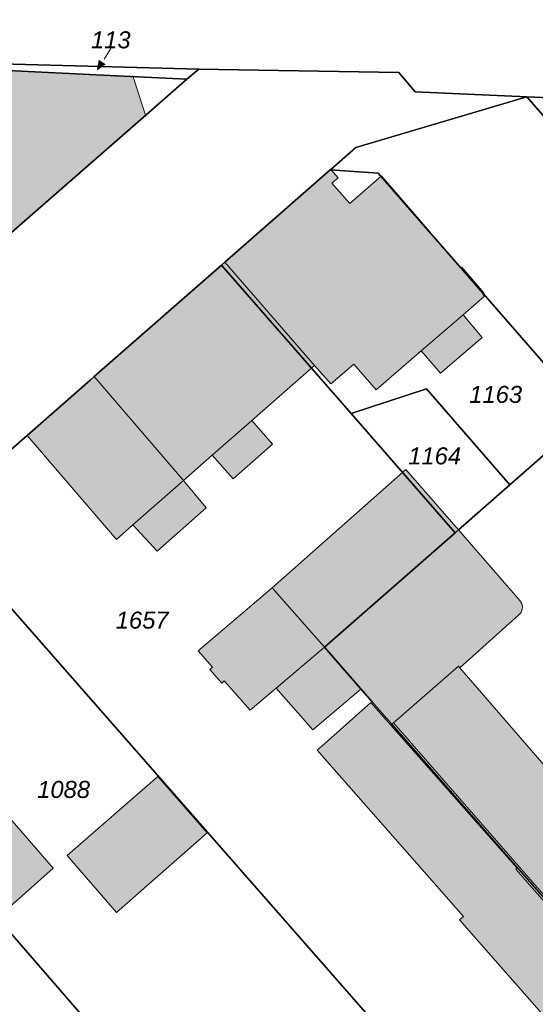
# Model space of a CAD drawing. Header units: metres. Extents: x 32338650 to 32340431, y 5701793 to 5703325.
# Tile 23 of 256: x 32339198 to 32339236, y 5702296 to 5702368. Entities that reach past the tile are written whole.
import ezdxf

# ---------------------------------------------------------------- set-up
doc = ezdxf.new("R2010")
doc.units = ezdxf.units.M
doc.header["$LTSCALE"] = 0.1
doc.layers.add('Keine', color=7, linetype='Continuous', lineweight=9)
for name, color, linetype, lineweight, true_color in [('LPB-BE-Flurstück_Grenze', 7, 'Continuous', 70, 0x004c99), ('LPB-BE-Flurstück_Nummer', 7, 'Continuous', 70, 0x004c99), ('LPB-BE-Gebäude', 7, 'Continuous', 70, 0x004c99), ('LPB-BE-Straße', 7, 'Continuous', 70, 0x004c99)]:
    doc.layers.add(name, color=color, linetype=linetype, lineweight=lineweight, true_color=true_color)
doc.styles.add('Arial (italic)', font='ariali.ttf')

# ---------------------------------------------------------------- blocks, each defined once
blk = doc.blocks.new('2004')
at = {"layer": 'Keine', "color": 7, "linetype": 'Continuous'}
blk.add_solid([(0, 0), (0.75, -0.3), (0.75, 0.3)], dxfattribs=at)

msp = doc.modelspace()

# ---------------------------------------------------------------- hatches: boundary and pattern name
at = {"layer": 'LPB-BE-Gebäude', "linetype": 'Continuous', "lineweight": 0, "true_color": 0xc7c8ca}
for points in [[(32339182.797, 5702357.947), (32339188.029, 5702357.682), (32339189.206, 5702356.353), (32339187.001, 5702354.322), (32339188.798, 5702352.257), (32339183.879, 5702347.975), (32339183.858, 5702347.956), (32339187.52, 5702343.782), (32339207.123, 5702360.871), (32339207.296, 5702360.944), (32339206.328, 5702363.926), (32339206.155, 5702363.864), (32339183.035, 5702364.993), (32339182.797, 5702357.947)], [(32339182.797, 5702357.947), (32339188.029, 5702357.682), (32339189.206, 5702356.353), (32339187.001, 5702354.322), (32339188.798, 5702352.257), (32339183.879, 5702347.975), (32339183.858, 5702347.956), (32339187.52, 5702343.782), (32339207.123, 5702360.871), (32339207.296, 5702360.944), (32339206.328, 5702363.926), (32339206.155, 5702363.864), (32339183.035, 5702364.993), (32339182.797, 5702357.947)], [(32339182.797, 5702357.947), (32339188.029, 5702357.682), (32339189.206, 5702356.353), (32339187.001, 5702354.322), (32339188.798, 5702352.257), (32339183.879, 5702347.975), (32339183.858, 5702347.956), (32339187.52, 5702343.782), (32339207.123, 5702360.871), (32339207.296, 5702360.944), (32339206.328, 5702363.926), (32339206.155, 5702363.864), (32339183.035, 5702364.993), (32339182.797, 5702357.947)], [(32339182.797, 5702357.947), (32339188.029, 5702357.682), (32339189.206, 5702356.353), (32339187.001, 5702354.322), (32339188.798, 5702352.257), (32339183.879, 5702347.975), (32339183.858, 5702347.956), (32339187.52, 5702343.782), (32339207.123, 5702360.871), (32339207.296, 5702360.944), (32339206.328, 5702363.926), (32339206.155, 5702363.864), (32339183.035, 5702364.993), (32339182.797, 5702357.947)], [(32339221.431, 5702356.431), (32339220.896, 5702357.043), (32339220.854, 5702357.005), (32339213.101, 5702350.208), (32339219.705, 5702342.631), (32339220.9, 5702341.27), (32339222.591, 5702342.722), (32339224.224, 5702340.824), (32339227.544, 5702343.69), (32339230.615, 5702346.346), (32339232.202, 5702347.712), (32339232.058, 5702347.878), (32339232.152, 5702347.964), (32339230.518, 5702349.853), (32339230.446, 5702349.796), (32339224.619, 5702356.57), (32339222.294, 5702354.534), (32339220.975, 5702356.039), (32339221.431, 5702356.431)], [(32339221.431, 5702356.431), (32339220.896, 5702357.043), (32339220.854, 5702357.005), (32339213.101, 5702350.208), (32339219.705, 5702342.631), (32339220.9, 5702341.27), (32339222.591, 5702342.722), (32339224.224, 5702340.824), (32339227.544, 5702343.69), (32339230.615, 5702346.346), (32339232.202, 5702347.712), (32339232.058, 5702347.878), (32339232.152, 5702347.964), (32339230.518, 5702349.853), (32339230.446, 5702349.796), (32339224.619, 5702356.57), (32339222.294, 5702354.534), (32339220.975, 5702356.039), (32339221.431, 5702356.431)], [(32339212.852, 5702349.998), (32339203.5, 5702341.805), (32339210.072, 5702334.169), (32339212.179, 5702336.024), (32339213.719, 5702334.28), (32339216.616, 5702336.833), (32339215.086, 5702338.577), (32339219.705, 5702342.631), (32339213.101, 5702350.208), (32339212.852, 5702349.998)], [(32339212.852, 5702349.998), (32339203.5, 5702341.805), (32339210.072, 5702334.169), (32339212.179, 5702336.024), (32339213.719, 5702334.28), (32339216.616, 5702336.833), (32339215.086, 5702338.577), (32339219.705, 5702342.631), (32339213.101, 5702350.208), (32339212.852, 5702349.998)], [(32339227.544, 5702343.69), (32339228.958, 5702342.06), (32339232.008, 5702344.687), (32339230.615, 5702346.346), (32339227.544, 5702343.69)], [(32339227.544, 5702343.69), (32339228.958, 5702342.06), (32339232.008, 5702344.687), (32339230.615, 5702346.346), (32339227.544, 5702343.69)], [(32339198.57, 5702337.484), (32339205.131, 5702329.828), (32339206.346, 5702330.899), (32339208.118, 5702328.965), (32339211.741, 5702332.159), (32339210.072, 5702334.169), (32339203.5, 5702341.805), (32339203.209, 5702341.547), (32339198.57, 5702337.484)], [(32339198.57, 5702337.484), (32339205.131, 5702329.828), (32339206.346, 5702330.899), (32339208.118, 5702328.965), (32339211.741, 5702332.159), (32339210.072, 5702334.169), (32339203.5, 5702341.805), (32339203.209, 5702341.547), (32339198.57, 5702337.484)], [(32339216.616, 5702336.833), (32339215.086, 5702338.577), (32339212.179, 5702336.024), (32339213.719, 5702334.28), (32339216.616, 5702336.833)], [(32339216.616, 5702336.833), (32339215.086, 5702338.577), (32339212.179, 5702336.024), (32339213.719, 5702334.28), (32339216.616, 5702336.833)], [(32339216.574, 5702326.286), (32339220.417, 5702321.905), (32339230.029, 5702330.327), (32339230.267, 5702330.538), (32339226.396, 5702334.97), (32339216.574, 5702326.286)], [(32339216.574, 5702326.286), (32339220.417, 5702321.905), (32339230.029, 5702330.327), (32339230.267, 5702330.538), (32339226.396, 5702334.97), (32339216.574, 5702326.286)], [(32339211.741, 5702332.159), (32339210.072, 5702334.169), (32339206.346, 5702330.899), (32339208.118, 5702328.965), (32339211.741, 5702332.159)], [(32339211.741, 5702332.159), (32339210.072, 5702334.169), (32339206.346, 5702330.899), (32339208.118, 5702328.965), (32339211.741, 5702332.159)], [(32339220.417, 5702321.905), (32339223.103, 5702318.832), (32339223.917, 5702317.918), (32339225.379, 5702316.247), (32339225.503, 5702316.352), (32339230.267, 5702320.52), (32339230.373, 5702320.405), (32339234.724, 5702324.28), (32339234.876, 5702324.462), (32339234.963, 5702324.683), (32339234.978, 5702324.92), (32339234.917, 5702325.149), (32339234.788, 5702325.348), (32339230.267, 5702330.538), (32339230.029, 5702330.327), (32339220.417, 5702321.905)], [(32339220.417, 5702321.905), (32339223.103, 5702318.832), (32339223.917, 5702317.918), (32339225.379, 5702316.247), (32339225.503, 5702316.352), (32339230.267, 5702320.52), (32339230.373, 5702320.405), (32339234.724, 5702324.28), (32339234.876, 5702324.462), (32339234.963, 5702324.683), (32339234.978, 5702324.92), (32339234.917, 5702325.149), (32339234.788, 5702325.348), (32339230.267, 5702330.538), (32339230.029, 5702330.327), (32339220.417, 5702321.905)], [(32339212.201, 5702320.431), (32339212.005, 5702320.269), (32339212.874, 5702319.272), (32339213.062, 5702319.445), (32339214.954, 5702317.275), (32339216.882, 5702318.907), (32339220.417, 5702321.905), (32339216.574, 5702326.286), (32339211.14, 5702321.645), (32339212.201, 5702320.431)], [(32339212.201, 5702320.431), (32339212.005, 5702320.269), (32339212.874, 5702319.272), (32339213.062, 5702319.445), (32339214.954, 5702317.275), (32339216.882, 5702318.907), (32339220.417, 5702321.905), (32339216.574, 5702326.286), (32339211.14, 5702321.645), (32339212.201, 5702320.431)], [(32339216.882, 5702318.907), (32339219.568, 5702315.835), (32339223.103, 5702318.832), (32339220.417, 5702321.905), (32339216.882, 5702318.907)], [(32339216.882, 5702318.907), (32339219.568, 5702315.835), (32339223.103, 5702318.832), (32339220.417, 5702321.905), (32339216.882, 5702318.907)], [(32339230.373, 5702320.405), (32339230.267, 5702320.52), (32339225.503, 5702316.352), (32339236.6, 5702303.626), (32339241.322, 5702307.756), (32339230.373, 5702320.405)], [(32339230.373, 5702320.405), (32339230.267, 5702320.52), (32339225.503, 5702316.352), (32339236.6, 5702303.626), (32339241.322, 5702307.756), (32339230.373, 5702320.405)], [(32339219.887, 5702314.33), (32339230.634, 5702302.1), (32339230.364, 5702301.861), (32339248.999, 5702280.649), (32339250.503, 5702281.949), (32339250.804, 5702282.216), (32339253.179, 5702284.26), (32339234.499, 5702305.584), (32339234.603, 5702305.67), (32339223.823, 5702317.842), (32339220.448, 5702314.828), (32339219.887, 5702314.33)], [(32339219.887, 5702314.33), (32339230.634, 5702302.1), (32339230.364, 5702301.861), (32339248.999, 5702280.649), (32339250.503, 5702281.949), (32339250.804, 5702282.216), (32339253.179, 5702284.26), (32339234.499, 5702305.584), (32339234.603, 5702305.67), (32339223.823, 5702317.842), (32339220.448, 5702314.828), (32339219.887, 5702314.33)], [(32339196.367, 5702302.016), (32339200.49, 5702305.669), (32339194.42, 5702312.624), (32339190.328, 5702308.969), (32339196.367, 5702302.016)], [(32339196.367, 5702302.016), (32339200.49, 5702305.669), (32339194.42, 5702312.624), (32339190.328, 5702308.969), (32339196.367, 5702302.016)], [(32339201.511, 5702306.599), (32339205.149, 5702302.408), (32339211.792, 5702308.264), (32339208.177, 5702312.403), (32339201.511, 5702306.599)], [(32339201.511, 5702306.599), (32339205.149, 5702302.408), (32339211.792, 5702308.264), (32339208.177, 5702312.403), (32339201.511, 5702306.599)]]:
    msp.add_hatch(color=9, dxfattribs=at).paths.add_polyline_path(points)

# ---------------------------------------------------------------- linework, layer by layer
at = {"layer": 'LPB-BE-Flurstück_Grenze', "color": 253, "linetype": 'Continuous', "lineweight": 25, "true_color": 0xadadad, "transparency": 33554687, "flags": 128}
for points in [[(32339113.072, 5702368.047), (32339126.088, 5702367.502), (32339126.208, 5702367.497), (32339137.286, 5702367.022), (32339137.506, 5702367.013), (32339152.31, 5702366.375), (32339152.51, 5702366.367), (32339159.572, 5702366.057), (32339159.792, 5702366.048), (32339167.055, 5702365.74), (32339174.546, 5702365.412), (32339174.776, 5702365.402), (32339211.181, 5702364.408), (32339225.891, 5702364.154), (32339227.103, 5702362.733), (32339235.314, 5702362.376), (32339260.298, 5702361.299)], [(32339113.072, 5702368.047), (32339126.088, 5702367.502), (32339126.208, 5702367.497), (32339137.286, 5702367.022), (32339137.506, 5702367.013), (32339152.31, 5702366.375), (32339152.51, 5702366.367), (32339159.572, 5702366.057), (32339159.792, 5702366.048), (32339167.055, 5702365.74), (32339174.546, 5702365.412), (32339174.776, 5702365.402), (32339211.181, 5702364.408), (32339225.891, 5702364.154), (32339227.103, 5702362.733), (32339235.314, 5702362.376), (32339260.298, 5702361.299)], [(32339210.32, 5702363.662), (32339211.181, 5702364.408), (32339174.776, 5702365.402), (32339183.035, 5702364.993), (32339206.155, 5702363.864), (32339210.32, 5702363.662)], [(32339210.32, 5702363.662), (32339211.181, 5702364.408), (32339174.776, 5702365.402), (32339183.035, 5702364.993), (32339206.155, 5702363.864), (32339210.32, 5702363.662)], [(32339182.723, 5702354.187), (32339183.879, 5702347.975), (32339187.52, 5702343.782), (32339207.123, 5702360.871), (32339210.32, 5702363.662), (32339206.155, 5702363.864), (32339183.035, 5702364.993), (32339182.797, 5702357.947), (32339182.673, 5702354.189), (32339182.723, 5702354.187)], [(32339182.723, 5702354.187), (32339183.879, 5702347.975), (32339187.52, 5702343.782), (32339207.123, 5702360.871), (32339210.32, 5702363.662), (32339206.155, 5702363.864), (32339183.035, 5702364.993), (32339182.797, 5702357.947), (32339182.673, 5702354.189), (32339182.723, 5702354.187)], [(32339191.596, 5702331.385), (32339198.57, 5702337.484), (32339203.209, 5702341.547), (32339203.5, 5702341.805), (32339212.852, 5702349.998), (32339213.101, 5702350.208), (32339220.854, 5702357.005), (32339220.896, 5702357.043), (32339222.733, 5702358.649), (32339235.314, 5702362.376), (32339227.103, 5702362.733), (32339225.891, 5702364.154), (32339211.181, 5702364.408), (32339210.32, 5702363.662), (32339207.123, 5702360.871), (32339187.52, 5702343.782)], [(32339191.596, 5702331.385), (32339198.57, 5702337.484), (32339203.209, 5702341.547), (32339203.5, 5702341.805), (32339212.852, 5702349.998), (32339213.101, 5702350.208), (32339220.854, 5702357.005), (32339220.896, 5702357.043), (32339222.733, 5702358.649), (32339235.314, 5702362.376), (32339227.103, 5702362.733), (32339225.891, 5702364.154), (32339211.181, 5702364.408), (32339210.32, 5702363.662), (32339207.123, 5702360.871), (32339187.52, 5702343.782)], [(32339254.996, 5702339.86), (32339235.314, 5702362.376), (32339222.733, 5702358.649), (32339220.896, 5702357.043), (32339220.854, 5702357.005), (32339224.377, 5702356.76), (32339230.446, 5702349.796), (32339239.879, 5702338.97)], [(32339254.996, 5702339.86), (32339235.314, 5702362.376), (32339222.733, 5702358.649), (32339220.896, 5702357.043), (32339220.854, 5702357.005), (32339224.377, 5702356.76), (32339230.446, 5702349.796), (32339239.879, 5702338.97)], [(32339259.867, 5702354.452), (32339260.298, 5702361.299), (32339235.314, 5702362.376), (32339254.996, 5702339.86), (32339265.145, 5702348.68), (32339259.867, 5702354.452)], [(32339259.867, 5702354.452), (32339260.298, 5702361.299), (32339235.314, 5702362.376), (32339254.996, 5702339.86), (32339265.145, 5702348.68), (32339259.867, 5702354.452)], [(32339212.852, 5702349.998), (32339222.382, 5702339.088), (32339227.93, 5702340.902), (32339234.046, 5702333.855), (32339239.879, 5702338.97), (32339230.446, 5702349.796), (32339224.377, 5702356.76), (32339220.854, 5702357.005), (32339213.101, 5702350.208), (32339212.852, 5702349.998)], [(32339212.852, 5702349.998), (32339222.382, 5702339.088), (32339227.93, 5702340.902), (32339234.046, 5702333.855), (32339239.879, 5702338.97), (32339230.446, 5702349.796), (32339224.377, 5702356.76), (32339220.854, 5702357.005), (32339213.101, 5702350.208), (32339212.852, 5702349.998)], [(32339236.535, 5702303.509), (32339225.379, 5702316.247), (32339223.917, 5702317.918), (32339220.417, 5702321.905), (32339230.029, 5702330.327), (32339222.382, 5702339.088), (32339212.852, 5702349.998), (32339203.5, 5702341.805), (32339203.209, 5702341.547), (32339198.57, 5702337.484), (32339191.596, 5702331.385), (32339225.028, 5702293.243), (32339229.96, 5702287.606), (32339241.643, 5702274.276)], [(32339236.535, 5702303.509), (32339225.379, 5702316.247), (32339223.917, 5702317.918), (32339220.417, 5702321.905), (32339230.029, 5702330.327), (32339222.382, 5702339.088), (32339212.852, 5702349.998), (32339203.5, 5702341.805), (32339203.209, 5702341.547), (32339198.57, 5702337.484), (32339191.596, 5702331.385), (32339225.028, 5702293.243), (32339229.96, 5702287.606), (32339241.643, 5702274.276)], [(32339227.93, 5702340.902), (32339222.382, 5702339.088), (32339230.029, 5702330.327), (32339230.267, 5702330.538), (32339234.046, 5702333.855), (32339227.93, 5702340.902)], [(32339227.93, 5702340.902), (32339222.382, 5702339.088), (32339230.029, 5702330.327), (32339230.267, 5702330.538), (32339234.046, 5702333.855), (32339227.93, 5702340.902)], [(32339220.417, 5702321.905), (32339223.917, 5702317.918), (32339225.379, 5702316.247), (32339236.535, 5702303.509), (32339236.679, 5702303.343), (32339256.094, 5702320.49), (32339255.96, 5702320.635), (32339239.879, 5702338.97), (32339234.046, 5702333.855), (32339230.267, 5702330.538), (32339230.029, 5702330.327), (32339220.417, 5702321.905)], [(32339220.417, 5702321.905), (32339223.917, 5702317.918), (32339225.379, 5702316.247), (32339236.535, 5702303.509), (32339236.679, 5702303.343), (32339256.094, 5702320.49), (32339255.96, 5702320.635), (32339239.879, 5702338.97), (32339234.046, 5702333.855), (32339230.267, 5702330.538), (32339230.029, 5702330.327), (32339220.417, 5702321.905)], [(32339179.826, 5702321.07), (32339182.473, 5702318.029), (32339185.215, 5702314.863), (32339190.328, 5702308.969), (32339196.367, 5702302.016), (32339213.062, 5702282.785), (32339225.028, 5702293.243), (32339191.596, 5702331.385), (32339188.368, 5702328.555), (32339179.826, 5702321.07)], [(32339179.826, 5702321.07), (32339182.473, 5702318.029), (32339185.215, 5702314.863), (32339190.328, 5702308.969), (32339196.367, 5702302.016), (32339213.062, 5702282.785), (32339225.028, 5702293.243), (32339191.596, 5702331.385), (32339188.368, 5702328.555), (32339179.826, 5702321.07)], [(32339167.143, 5702309.961), (32339172.564, 5702303.804), (32339180.664, 5702294.604), (32339183.647, 5702291.209), (32339183.924, 5702290.887), (32339200.629, 5702271.917), (32339213.062, 5702282.785), (32339196.367, 5702302.016), (32339190.328, 5702308.969), (32339185.215, 5702314.863), (32339182.473, 5702318.029), (32339179.826, 5702321.07), (32339169.55, 5702312.064), (32339167.143, 5702309.961)], [(32339167.143, 5702309.961), (32339172.564, 5702303.804), (32339180.664, 5702294.604), (32339183.647, 5702291.209), (32339183.924, 5702290.887), (32339200.629, 5702271.917), (32339213.062, 5702282.785), (32339196.367, 5702302.016), (32339190.328, 5702308.969), (32339185.215, 5702314.863), (32339182.473, 5702318.029), (32339179.826, 5702321.07), (32339169.55, 5702312.064), (32339167.143, 5702309.961)]]:
    msp.add_lwpolyline(points, dxfattribs=at)
at = {"layer": 'LPB-BE-Flurstück_Nummer', "color": 252, "linetype": 'Continuous', "lineweight": 5, "true_color": 0x888888}
msp.add_line((32339204.22035, 5702365.1434), (32339204.718, 5702365.941), dxfattribs=at)
msp.add_line((32339204.22035, 5702365.1434), (32339204.718, 5702365.941), dxfattribs=at)
at = {"layer": 'LPB-BE-Gebäude', "color": 7, "linetype": 'Continuous', "lineweight": 9, "flags": 128}
for points in [[(32339182.797, 5702357.947), (32339188.029, 5702357.682), (32339189.206, 5702356.353), (32339187.001, 5702354.322), (32339188.798, 5702352.257), (32339183.879, 5702347.975), (32339183.858, 5702347.956), (32339187.52, 5702343.782), (32339207.123, 5702360.871), (32339207.296, 5702360.944), (32339206.328, 5702363.926), (32339206.155, 5702363.864), (32339183.035, 5702364.993), (32339182.797, 5702357.947)], [(32339182.797, 5702357.947), (32339188.029, 5702357.682), (32339189.206, 5702356.353), (32339187.001, 5702354.322), (32339188.798, 5702352.257), (32339183.879, 5702347.975), (32339183.858, 5702347.956), (32339187.52, 5702343.782), (32339207.123, 5702360.871), (32339207.296, 5702360.944), (32339206.328, 5702363.926), (32339206.155, 5702363.864), (32339183.035, 5702364.993), (32339182.797, 5702357.947)], [(32339182.797, 5702357.947), (32339188.029, 5702357.682), (32339189.206, 5702356.353), (32339187.001, 5702354.322), (32339188.798, 5702352.257), (32339183.879, 5702347.975), (32339183.858, 5702347.956), (32339187.52, 5702343.782), (32339207.123, 5702360.871), (32339207.296, 5702360.944), (32339206.328, 5702363.926), (32339206.155, 5702363.864), (32339183.035, 5702364.993), (32339182.797, 5702357.947)], [(32339182.797, 5702357.947), (32339188.029, 5702357.682), (32339189.206, 5702356.353), (32339187.001, 5702354.322), (32339188.798, 5702352.257), (32339183.879, 5702347.975), (32339183.858, 5702347.956), (32339187.52, 5702343.782), (32339207.123, 5702360.871), (32339207.296, 5702360.944), (32339206.328, 5702363.926), (32339206.155, 5702363.864), (32339183.035, 5702364.993), (32339182.797, 5702357.947)], [(32339221.431, 5702356.431), (32339220.896, 5702357.043), (32339220.854, 5702357.005), (32339213.101, 5702350.208), (32339219.705, 5702342.631), (32339220.9, 5702341.27), (32339222.591, 5702342.722), (32339224.224, 5702340.824), (32339227.544, 5702343.69), (32339230.615, 5702346.346), (32339232.202, 5702347.712), (32339232.058, 5702347.878), (32339232.152, 5702347.964), (32339230.518, 5702349.853), (32339230.446, 5702349.796), (32339224.619, 5702356.57), (32339222.294, 5702354.534), (32339220.975, 5702356.039), (32339221.431, 5702356.431)], [(32339221.431, 5702356.431), (32339220.896, 5702357.043), (32339220.854, 5702357.005), (32339213.101, 5702350.208), (32339219.705, 5702342.631), (32339220.9, 5702341.27), (32339222.591, 5702342.722), (32339224.224, 5702340.824), (32339227.544, 5702343.69), (32339230.615, 5702346.346), (32339232.202, 5702347.712), (32339232.058, 5702347.878), (32339232.152, 5702347.964), (32339230.518, 5702349.853), (32339230.446, 5702349.796), (32339224.619, 5702356.57), (32339222.294, 5702354.534), (32339220.975, 5702356.039), (32339221.431, 5702356.431)], [(32339212.852, 5702349.998), (32339203.5, 5702341.805), (32339210.072, 5702334.169), (32339212.179, 5702336.024), (32339213.719, 5702334.28), (32339216.616, 5702336.833), (32339215.086, 5702338.577), (32339219.705, 5702342.631), (32339213.101, 5702350.208), (32339212.852, 5702349.998)], [(32339212.852, 5702349.998), (32339203.5, 5702341.805), (32339210.072, 5702334.169), (32339212.179, 5702336.024), (32339213.719, 5702334.28), (32339216.616, 5702336.833), (32339215.086, 5702338.577), (32339219.705, 5702342.631), (32339213.101, 5702350.208), (32339212.852, 5702349.998)], [(32339227.544, 5702343.69), (32339228.958, 5702342.06), (32339232.008, 5702344.687), (32339230.615, 5702346.346), (32339227.544, 5702343.69)], [(32339227.544, 5702343.69), (32339228.958, 5702342.06), (32339232.008, 5702344.687), (32339230.615, 5702346.346), (32339227.544, 5702343.69)], [(32339198.57, 5702337.484), (32339205.131, 5702329.828), (32339206.346, 5702330.899), (32339208.118, 5702328.965), (32339211.741, 5702332.159), (32339210.072, 5702334.169), (32339203.5, 5702341.805), (32339203.209, 5702341.547), (32339198.57, 5702337.484)], [(32339198.57, 5702337.484), (32339205.131, 5702329.828), (32339206.346, 5702330.899), (32339208.118, 5702328.965), (32339211.741, 5702332.159), (32339210.072, 5702334.169), (32339203.5, 5702341.805), (32339203.209, 5702341.547), (32339198.57, 5702337.484)], [(32339216.616, 5702336.833), (32339215.086, 5702338.577), (32339212.179, 5702336.024), (32339213.719, 5702334.28), (32339216.616, 5702336.833)], [(32339216.616, 5702336.833), (32339215.086, 5702338.577), (32339212.179, 5702336.024), (32339213.719, 5702334.28), (32339216.616, 5702336.833)], [(32339216.574, 5702326.286), (32339220.417, 5702321.905), (32339230.029, 5702330.327), (32339230.267, 5702330.538), (32339226.396, 5702334.97), (32339216.574, 5702326.286)], [(32339216.574, 5702326.286), (32339220.417, 5702321.905), (32339230.029, 5702330.327), (32339230.267, 5702330.538), (32339226.396, 5702334.97), (32339216.574, 5702326.286)], [(32339211.741, 5702332.159), (32339210.072, 5702334.169), (32339206.346, 5702330.899), (32339208.118, 5702328.965), (32339211.741, 5702332.159)], [(32339211.741, 5702332.159), (32339210.072, 5702334.169), (32339206.346, 5702330.899), (32339208.118, 5702328.965), (32339211.741, 5702332.159)], [(32339220.417, 5702321.905), (32339223.103, 5702318.832), (32339223.917, 5702317.918), (32339225.379, 5702316.247), (32339225.503, 5702316.352), (32339230.267, 5702320.52), (32339230.373, 5702320.405), (32339234.724, 5702324.28), (32339234.876, 5702324.462), (32339234.963, 5702324.683), (32339234.978, 5702324.92), (32339234.917, 5702325.149), (32339234.788, 5702325.348), (32339230.267, 5702330.538), (32339230.029, 5702330.327), (32339220.417, 5702321.905)], [(32339220.417, 5702321.905), (32339223.103, 5702318.832), (32339223.917, 5702317.918), (32339225.379, 5702316.247), (32339225.503, 5702316.352), (32339230.267, 5702320.52), (32339230.373, 5702320.405), (32339234.724, 5702324.28), (32339234.876, 5702324.462), (32339234.963, 5702324.683), (32339234.978, 5702324.92), (32339234.917, 5702325.149), (32339234.788, 5702325.348), (32339230.267, 5702330.538), (32339230.029, 5702330.327), (32339220.417, 5702321.905)], [(32339212.201, 5702320.431), (32339212.005, 5702320.269), (32339212.874, 5702319.272), (32339213.062, 5702319.445), (32339214.954, 5702317.275), (32339216.882, 5702318.907), (32339220.417, 5702321.905), (32339216.574, 5702326.286), (32339211.14, 5702321.645), (32339212.201, 5702320.431)], [(32339212.201, 5702320.431), (32339212.005, 5702320.269), (32339212.874, 5702319.272), (32339213.062, 5702319.445), (32339214.954, 5702317.275), (32339216.882, 5702318.907), (32339220.417, 5702321.905), (32339216.574, 5702326.286), (32339211.14, 5702321.645), (32339212.201, 5702320.431)], [(32339216.882, 5702318.907), (32339219.568, 5702315.835), (32339223.103, 5702318.832), (32339220.417, 5702321.905), (32339216.882, 5702318.907)], [(32339216.882, 5702318.907), (32339219.568, 5702315.835), (32339223.103, 5702318.832), (32339220.417, 5702321.905), (32339216.882, 5702318.907)], [(32339230.373, 5702320.405), (32339230.267, 5702320.52), (32339225.503, 5702316.352), (32339236.6, 5702303.626), (32339241.322, 5702307.756), (32339230.373, 5702320.405)], [(32339230.373, 5702320.405), (32339230.267, 5702320.52), (32339225.503, 5702316.352), (32339236.6, 5702303.626), (32339241.322, 5702307.756), (32339230.373, 5702320.405)], [(32339219.887, 5702314.33), (32339230.634, 5702302.1), (32339230.364, 5702301.861), (32339248.999, 5702280.649), (32339250.503, 5702281.949), (32339250.804, 5702282.216), (32339253.179, 5702284.26), (32339234.499, 5702305.584), (32339234.603, 5702305.67), (32339223.823, 5702317.842), (32339220.448, 5702314.828), (32339219.887, 5702314.33)], [(32339219.887, 5702314.33), (32339230.634, 5702302.1), (32339230.364, 5702301.861), (32339248.999, 5702280.649), (32339250.503, 5702281.949), (32339250.804, 5702282.216), (32339253.179, 5702284.26), (32339234.499, 5702305.584), (32339234.603, 5702305.67), (32339223.823, 5702317.842), (32339220.448, 5702314.828), (32339219.887, 5702314.33)], [(32339196.367, 5702302.016), (32339200.49, 5702305.669), (32339194.42, 5702312.624), (32339190.328, 5702308.969), (32339196.367, 5702302.016)], [(32339196.367, 5702302.016), (32339200.49, 5702305.669), (32339194.42, 5702312.624), (32339190.328, 5702308.969), (32339196.367, 5702302.016)], [(32339201.511, 5702306.599), (32339205.149, 5702302.408), (32339211.792, 5702308.264), (32339208.177, 5702312.403), (32339201.511, 5702306.599)], [(32339201.511, 5702306.599), (32339205.149, 5702302.408), (32339211.792, 5702308.264), (32339208.177, 5702312.403), (32339201.511, 5702306.599)]]:
    msp.add_lwpolyline(points, dxfattribs=at)
at = {"layer": 'LPB-BE-Straße', "color": 250, "linetype": 'Continuous', "lineweight": 25, "true_color": 0x333333, "transparency": 33554687, "flags": 128}
for points in [[(32339113.072, 5702368.047), (32339126.088, 5702367.502), (32339126.208, 5702367.497), (32339137.286, 5702367.022), (32339137.506, 5702367.013), (32339152.31, 5702366.375), (32339152.51, 5702366.367), (32339159.572, 5702366.057), (32339159.792, 5702366.048), (32339167.055, 5702365.74), (32339174.546, 5702365.412), (32339174.776, 5702365.402), (32339211.181, 5702364.408), (32339225.891, 5702364.154), (32339227.103, 5702362.733), (32339235.314, 5702362.376), (32339260.298, 5702361.299)], [(32339191.596, 5702331.385), (32339198.57, 5702337.484), (32339203.209, 5702341.547), (32339203.5, 5702341.805), (32339212.852, 5702349.998), (32339213.101, 5702350.208), (32339220.854, 5702357.005), (32339220.896, 5702357.043), (32339222.733, 5702358.649), (32339235.314, 5702362.376), (32339227.103, 5702362.733), (32339225.891, 5702364.154), (32339211.181, 5702364.408), (32339210.32, 5702363.662), (32339207.123, 5702360.871), (32339187.52, 5702343.782)], [(32339254.996, 5702339.86), (32339235.314, 5702362.376), (32339222.733, 5702358.649), (32339220.896, 5702357.043), (32339220.854, 5702357.005), (32339224.377, 5702356.76), (32339230.446, 5702349.796), (32339239.879, 5702338.97)]]:
    msp.add_lwpolyline(points, dxfattribs=at)

# ---------------------------------------------------------------- block references
at = {"layer": 'LPB-BE-Flurstück_Nummer', "color": 252, "true_color": 0x888888, "rotation": 58.03844243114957}
msp.add_blockref('2004', (32339203.691, 5702364.295), dxfattribs=at)
msp.add_blockref('2004', (32339203.691, 5702364.295), dxfattribs=at)

# ---------------------------------------------------------------- texts
at = {"layer": 'LPB-BE-Flurstück_Nummer', "color": 252, "true_color": 0x888888, "char_height": 1.25, "attachment_point": 2, "line_spacing_factor": 1.004016, "style": 'Arial (italic)'}
for s, insert, width in [('113', (32339204.718, 5702367.191), 3.980625), ('113', (32339204.718, 5702367.191), 3.980625), ('1163', (32339233.011, 5702341.122), 5.435625), ('1163', (32339233.011, 5702341.122), 5.435625), ('1164', (32339228.523, 5702336.603), 5.401875), ('1164', (32339228.523, 5702336.603), 5.401875), ('1657', (32339207.023, 5702324.526), 5.536875), ('1657', (32339207.023, 5702324.526), 5.536875), ('1088', (32339201.25, 5702312.076), 5.45625), ('1088', (32339201.25, 5702312.076), 5.45625)]:
    msp.add_mtext(s, dxfattribs=dict(at, insert=insert, width=width))

doc.saveas('drawing.dxf')
